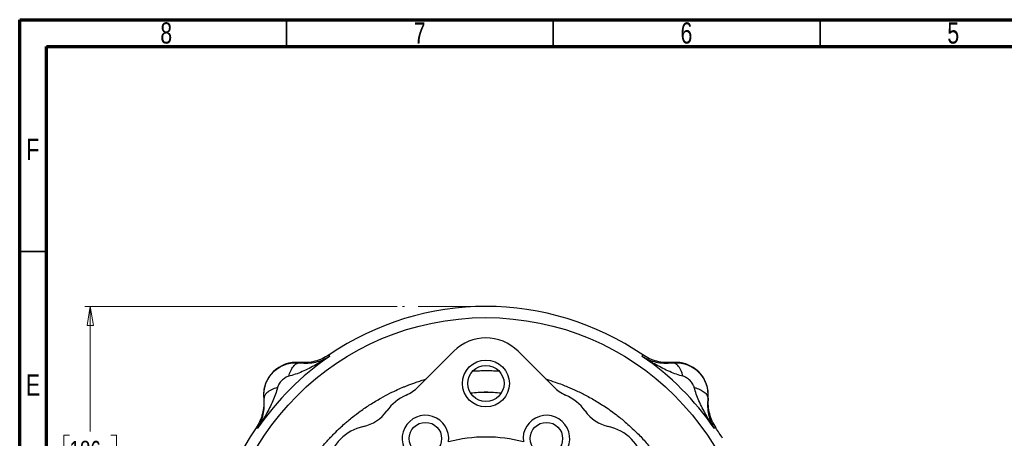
# Model space of a CAD drawing. Header units: inches. Extents: x 0.6 to 16.3, y 0.2 to 11.5.
# Tile 10 of 18: x 0.6 to 7.9, y 8.4 to 11.5. Entities that reach past the tile are written whole.
import ezdxf

# ---------------------------------------------------------------- set-up
doc = ezdxf.new("R2010")
doc.units = ezdxf.units.IN
doc.header["$MEASUREMENT"] = 0
doc.linetypes.add('CENTERX2', pattern=[0.8, 0.5, -0.1, 0.1, -0.1])
doc.styles.add('SLDTEXTSTYLE0', font='TXT', dxfattribs={"width": 0.75})
doc.dimstyles.new('SLDDIMSTYLE0', dxfattribs={"dimtxt": 0.137795, "dimasz": 0.14, "dimexe": 0, "dimexo": 0.0625, "dimgap": 0.034449, "dimtad": 0, "dimtih": 1, "dimtoh": 1, "dimdec": 1, "dimlfac": 1.5, "dimrnd": 1e-09, "dimzin": 12, "dimdsep": 46, "dimtxsty": 'SLDTEXTSTYLE0', "dimblk1": 'CLOSED', "dimblk2": 'CLOSED', "dimsah": 1, "dimcen": 0.09, "dimadec": 0, "dimazin": 3, "dimtfac": 1, "dimtofl": 0, "dimtmove": 0, "dimatfit": 3, "dimldrblk": 'CLOSED', "dimfxl": 0, "dimfrac": 2, "dimtolj": 1, "dimtzin": 12, "dimarcsym": 0})

# ---------------------------------------------------------------- blocks, each defined once
blk = doc.blocks.new('_Closed')
at = {"color": 0, "linetype": 'ByBlock', "lineweight": -2}
for p, q in [((-1, 0.166667), (0, 0)), ((-1, 0.166667), (-1, -0.166667)), ((0, 0), (-1, -0.166667)), ((0, 0), (-1, 0))]:
    blk.add_line(p, q, dxfattribs=at)
blk = doc.blocks.new('_D')
at = {"color": 7, "linetype": 'Continuous', "lineweight": 0}
for p, q in [((3.3753, 9.3789), (1.0717, 9.3789)), ((1.111, 9.3789), (1.111, 8.4558)), ((0.9583, 8.4278), (0.9163, 8.4278)), ((0.9163, 8.4278), (0.9163, 8.209)), ((1.2638, 8.4278), (1.3058, 8.4278)), ((1.3058, 8.4278), (1.3058, 8.209)), ((0.9163, 8.209), (0.9583, 8.209)), ((1.3058, 8.209), (1.2638, 8.209)), ((1.111, 4.5092), (1.111, 8.0029)), ((2.785, 4.5092), (1.0717, 4.5092))]:
    blk.add_line(p, q, dxfattribs=at)
at = {"color": 7, "linetype": 'Continuous', "lineweight": 18, "xscale": 0.14, "yscale": 0.14}
for p, rotation in [((1.111, 9.3789), 90.0000000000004), ((1.111, 4.5092), 270.0000000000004)]:
    blk.add_blockref('_Closed', p, dxfattribs=dict(at, rotation=rotation))
at = {"color": 7, "linetype": 'Continuous', "lineweight": 18, "char_height": 0.1378, "attachment_point": 1, "style": 'SLDTEXTSTYLE0'}
for s, insert in [('186', (0.9583, 8.3867)), ('7.3', (0.9838, 8.1805))]:
    blk.add_mtext(s, dxfattribs=dict(at, insert=insert))

msp = doc.modelspace()

# ---------------------------------------------------------------- linework, layer by layer
at = {"color": 7, "linetype": 'Continuous', "lineweight": 70}
for p, q in [((0.5906, 0.1969), (0.5906, 11.4961)), ((0.5906, 11.4961), (16.3386, 11.4961)), ((0.7874, 0.3937), (0.7874, 11.2992)), ((0.7874, 11.2992), (16.1417, 11.2992))]:
    msp.add_line(p, q, dxfattribs=at)
at = {"color": 7, "linetype": 'Continuous', "lineweight": 35}
for p, q in [((2.5591, 11.2992), (2.5591, 11.4961)), ((4.5276, 11.2992), (4.5276, 11.4961)), ((6.4961, 11.2992), (6.4961, 11.4961)), ((0.7874, 9.7835), (0.5906, 9.7835))]:
    msp.add_line(p, q, dxfattribs=at)
at = {"color": 7, "linetype": 'CENTERX2', "lineweight": 18}
msp.add_line((4.0305, 9.3789), (3.4147, 9.3789), dxfattribs=at)
at = {"color": 7, "linetype": 'Continuous', "lineweight": 25}
for p, q in [((2.8729, 9.0215), (2.8747, 9.0157)), ((2.8747, 9.0157), (2.8764, 9.0101)), ((3.7931, 9.048), (3.5301, 8.785)), ((4.531, 8.785), (4.268, 9.048)), ((5.1846, 9.0101), (5.1863, 9.0157)), ((5.1863, 9.0157), (5.1881, 9.0215)), ((2.6537, 8.965), (2.6538, 8.9629)), ((5.4073, 8.9629), (5.4074, 8.965)), ((2.3932, 8.7023), (2.3911, 8.7024)), ((5.67, 8.7024), (5.6678, 8.7023)), ((2.3404, 8.4814), (2.3346, 8.4832)), ((2.3461, 8.4797), (2.3404, 8.4814)), ((5.7206, 8.4814), (5.715, 8.4797)), ((5.7265, 8.4832), (5.7206, 8.4814))]:
    msp.add_line(p, q, dxfattribs=at)
for centre, radius in [((4.0305, 7.3256), 1.9709), ((4.0305, 8.8103), 0.1732), ((4.0305, 8.8103), 0.1339), ((3.5841, 8.4034), 0.1197), ((4.477, 8.4034), 0.1197)]:
    msp.add_circle(centre, radius, dxfattribs=at)
for centre, radius, start, end in [((4.0305, 7.3256), 2.0533, 55.68388, 124.31612), ((4.0305, 8.8105), 0.3358, 45, 135), ((4.0305, 7.3256), 2.0419, 124.41629, 145.58371), ((4.0305, 7.3256), 2.0419, 34.41629, 55.58371), ((2.6309, 8.7252), 0.2409, 84.58105, 185.41895), ((5.4301, 8.7252), 0.2409, 354.58105, 95.41895), ((3.5839, 8.4056), 0.3491, 113.91494, 144.59383), ((3.3244, 8.9906), 0.2909, 293.91494, 315), ((4.0305, 7.3256), 1.4181, 85.41281, 94.58719), ((4.7366, 8.9906), 0.2909, 225, 246.08506), ((4.4772, 8.4056), 0.3491, 35.40617, 66.08506), ((3.0622, 8.7764), 0.2909, 282.78631, 324.59383), ((3.5841, 8.4034), 0.172, 352.00119, 232.99881), ((4.477, 8.4034), 0.172, 307.00119, 187.99881), ((4.9988, 8.7764), 0.2909, 215.40617, 257.21369), ((4.0305, 7.3256), 2.0533, 145.68388, 214.31612), ((3.2039, 8.1523), 0.3491, 102.78631, 167.21369), ((4.8572, 8.1523), 0.3491, 12.78631, 77.21369), ((4.0305, 7.3256), 2.0533, 31.73069, 34.31612), ((4.0305, 7.3256), 1.0895, 75.31804, 104.68196)]:
    msp.add_arc(centre, radius, start, end, dxfattribs=at)
for points, knots in [([(2.8764, 9.0101), (2.8598, 8.9993), (2.8266, 8.9777), (2.7764, 8.9484), (2.7258, 8.9213), (2.6756, 8.8977), (2.6255, 8.8774), (2.5915, 8.8679), (2.5752, 8.8633)], [0, 0, 0, 0, 0.1785468, 0.3565957, 0.5214526, 0.692119, 0.8513649, 1, 1, 1, 1]), ([(2.8729, 9.0215), (2.8565, 9.0115), (2.8236, 8.9913), (2.7686, 8.9727), (2.7115, 8.9625), (2.6729, 8.9642), (2.6537, 8.965)], [0, 0, 0, 0, 0.250012, 0.500009, 0.750001, 1, 1, 1, 1]), ([(2.6538, 8.9629), (2.6754, 8.9615), (2.7194, 8.9585), (2.7764, 8.9679), (2.8296, 8.9841), (2.8608, 9.0014), (2.8764, 9.0101)], [0, 0, 0, 0, 0.2382258, 0.4864844, 0.7420433, 1, 1, 1, 1]), ([(5.1846, 9.0101), (5.2003, 9.0014), (5.2314, 8.9841), (5.2846, 8.9679), (5.3417, 8.9585), (5.3857, 8.9615), (5.4073, 8.9629)], [0, 0, 0, 0, 0.257956, 0.513515, 0.761774, 1, 1, 1, 1]), ([(5.4859, 8.8633), (5.4695, 8.8679), (5.4356, 8.8774), (5.3855, 8.8977), (5.3352, 8.9213), (5.2861, 8.9476), (5.2359, 8.9768), (5.2026, 8.9984), (5.1846, 9.0101)], [0, 0, 0, 0, 0.148634, 0.307878, 0.478548, 0.643401, 0.806559, 1, 1, 1, 1]), ([(5.4074, 8.965), (5.3881, 8.9642), (5.3496, 8.9625), (5.2924, 8.9727), (5.2375, 8.9913), (5.2046, 9.0115), (5.1881, 9.0215)], [0, 0, 0, 0, 0.249999, 0.499991, 0.749988, 1, 1, 1, 1]), ([(2.3932, 8.7023), (2.3925, 8.7194), (2.3912, 8.7539), (2.4036, 8.8053), (2.4265, 8.8535), (2.4603, 8.8959), (2.5026, 8.9296), (2.5509, 8.9526), (2.6022, 8.9649), (2.6367, 8.9636), (2.6538, 8.9629)], [0, 0, 0, 0, 0.122354, 0.246395, 0.372277, 0.50014, 0.627859, 0.753647, 0.877645, 1, 1, 1, 1]), ([(2.5752, 8.8633), (2.5799, 8.8776), (2.5895, 8.9063), (2.6094, 8.9381), (2.6315, 8.9593), (2.6464, 8.9617), (2.6538, 8.9629)], [0, 0, 0, 0, 0.250013, 0.500003, 0.750002, 1, 1, 1, 1]), ([(5.4073, 8.9629), (5.4244, 8.9636), (5.4588, 8.9649), (5.5102, 8.9526), (5.5585, 8.9296), (5.6008, 8.8959), (5.6346, 8.8535), (5.6575, 8.8052), (5.6698, 8.7539), (5.6685, 8.7194), (5.6678, 8.7023)], [0, 0, 0, 0, 0.122351, 0.246393, 0.372276, 0.50014, 0.627859, 0.753647, 0.877645, 1, 1, 1, 1]), ([(5.4859, 8.8633), (5.4805, 8.8793), (5.4696, 8.9112), (5.4482, 8.9423), (5.4269, 8.9602), (5.4138, 8.962), (5.4073, 8.9629)], [0, 0, 0, 0, 0.279793, 0.559585, 0.779794, 1, 1, 1, 1]), ([(2.5752, 8.8633), (2.5667, 8.8602), (2.548, 8.8533), (2.5235, 8.8326), (2.5029, 8.8082), (2.4959, 8.7895), (2.4928, 8.781)], [0, 0, 0, 0, 0.227226, 0.499832, 0.772732, 1, 1, 1, 1]), ([(5.5683, 8.781), (5.5651, 8.7895), (5.5582, 8.8082), (5.5375, 8.8326), (5.5131, 8.8532), (5.4944, 8.8602), (5.4859, 8.8633)], [0, 0, 0, 0, 0.227227, 0.499835, 0.772734, 1, 1, 1, 1]), ([(2.4928, 8.781), (2.4882, 8.7646), (2.4787, 8.7306), (2.4584, 8.6805), (2.4348, 8.6303), (2.4085, 8.5812), (2.3793, 8.531), (2.3577, 8.4977), (2.3461, 8.4797)], [0, 0, 0, 0, 0.148634, 0.307878, 0.478548, 0.643401, 0.806559, 1, 1, 1, 1]), ([(2.4928, 8.781), (2.4768, 8.7755), (2.4449, 8.7646), (2.4138, 8.7432), (2.3959, 8.7219), (2.3941, 8.7089), (2.3932, 8.7023)], [0, 0, 0, 0, 0.279797, 0.559582, 0.779793, 1, 1, 1, 1]), ([(5.715, 8.4797), (5.7042, 8.4963), (5.6826, 8.5296), (5.6533, 8.5797), (5.6263, 8.6303), (5.6027, 8.6805), (5.5824, 8.7306), (5.5729, 8.7646), (5.5683, 8.781)], [0, 0, 0, 0, 0.1785462, 0.3565956, 0.5214521, 0.6921189, 0.8513652, 1, 1, 1, 1]), ([(5.5683, 8.781), (5.5826, 8.7762), (5.6112, 8.7666), (5.643, 8.7467), (5.6643, 8.7246), (5.6667, 8.7098), (5.6678, 8.7023)], [0, 0, 0, 0, 0.250008, 0.500012, 0.750004, 1, 1, 1, 1]), ([(2.3911, 8.7024), (2.3919, 8.6832), (2.3937, 8.6447), (2.3834, 8.5875), (2.3648, 8.5325), (2.3447, 8.4996), (2.3346, 8.4832)], [0, 0, 0, 0, 0.2499991, 0.4999912, 0.7499877, 1, 1, 1, 1]), ([(2.3461, 8.4797), (2.3547, 8.4953), (2.372, 8.5265), (2.3882, 8.5797), (2.3976, 8.6367), (2.3947, 8.6808), (2.3932, 8.7023)], [0, 0, 0, 0, 0.257957, 0.513516, 0.761774, 1, 1, 1, 1]), ([(5.6678, 8.7023), (5.6664, 8.6808), (5.6635, 8.6367), (5.6728, 8.5797), (5.6891, 8.5265), (5.7063, 8.4953), (5.715, 8.4797)], [0, 0, 0, 0, 0.238226, 0.486485, 0.742044, 1, 1, 1, 1]), ([(5.67, 8.7024), (5.6691, 8.6832), (5.6674, 8.6447), (5.6776, 8.5875), (5.6963, 8.5325), (5.7164, 8.4996), (5.7265, 8.4832)], [0, 0, 0, 0, 0.249999, 0.499991, 0.749988, 1, 1, 1, 1])]:
    msp.add_open_spline(points, degree=3, knots=knots, dxfattribs=at)
at = {"color": 8, "linetype": 'Continuous', "lineweight": 25}
for points, knots in [([(3.9346, 8.9026), (3.9444, 8.9032), (3.9666, 8.9045), (3.9979, 8.9054), (4.0305, 8.9057), (4.0669, 8.9053), (4.0996, 8.9045), (4.121, 8.9029), (4.1263, 8.9025)], [0, 0, 0, 0, 0.1542642, 0.347333, 0.4893362, 0.6638883, 0.9174708, 1, 1, 1, 1]), ([(2.514, 7.7689), (2.5153, 7.7734), (2.5225, 7.7982), (2.5354, 7.8376), (2.5513, 7.8818), (2.5618, 7.9086), (2.5671, 7.9217), (2.5688, 7.9258), (2.5693, 7.9272), (2.5695, 7.9277), (2.5696, 7.9278), (2.5696, 7.9279), (2.5696, 7.9279), (2.5696, 7.928), (2.5696, 7.928), (2.5696, 7.928), (2.5696, 7.928), (2.5844, 7.9637), (2.6164, 8.034), (2.6713, 8.1339), (2.7176, 8.2057), (2.751, 8.2526), (2.7699, 8.2781), (2.79, 8.3042), (2.8115, 8.3308), (2.8343, 8.3579), (2.8586, 8.3855), (2.8844, 8.4133), (2.9163, 8.4463), (2.9513, 8.4801), (2.9855, 8.511), (3.0164, 8.5376), (3.0542, 8.5686), (3.1082, 8.6095), (3.177, 8.6564), (3.2502, 8.7004), (3.3182, 8.7366), (3.3748, 8.7635), (3.4159, 8.7813), (3.4484, 8.7946), (3.476, 8.8053), (3.5084, 8.817), (3.543, 8.8287), (3.5699, 8.8372), (3.585, 8.8415), (3.5873, 8.8422)], [0, 0, 0, 0, 0.008839, 0.048968, 0.078623, 0.097803, 0.103464, 0.10549, 0.106121, 0.106349, 0.106439, 0.106477, 0.106493, 0.1065, 0.106503, 0.106505, 0.106505, 0.106506, 0.179833, 0.252586, 0.322323, 0.341588, 0.361635, 0.382464, 0.404075, 0.426468, 0.449642, 0.473599, 0.498339, 0.536675, 0.565797, 0.585702, 0.613885, 0.658344, 0.713943, 0.771619, 0.820237, 0.859796, 0.890297, 0.905043, 0.92629, 0.94649, 0.970347, 0.995386, 1, 1, 1, 1]), ([(4.4738, 8.8422), (4.4747, 8.8419), (4.4976, 8.8356), (4.5378, 8.8222), (4.5898, 8.8035), (4.6426, 8.7825), (4.7033, 8.7558), (4.7784, 8.7183), (4.8604, 8.6713), (4.932, 8.6242), (4.9879, 8.5831), (5.0257, 8.5533), (5.0617, 8.5233), (5.1019, 8.4876), (5.1546, 8.4371), (5.2127, 8.3753), (5.2701, 8.3066), (5.3198, 8.2401), (5.3579, 8.1834), (5.3877, 8.1351), (5.4098, 8.0968), (5.4301, 8.0594), (5.4496, 8.0211), (5.4696, 7.9788), (5.4955, 7.9193), (5.5217, 7.8498), (5.5399, 7.795), (5.5468, 7.7699), (5.5471, 7.7688)], [0, 0, 0, 0, 0.0018531, 0.0449376, 0.0801435, 0.106634, 0.1527224, 0.2056885, 0.2655334, 0.3317594, 0.3680252, 0.3969354, 0.4229601, 0.4567998, 0.4988454, 0.5610613, 0.6175576, 0.6683352, 0.7182967, 0.7470376, 0.775779, 0.8020759, 0.8276513, 0.8572149, 0.8907664, 0.9505605, 0.9980084, 1, 1, 1, 1]), ([(3.9184, 8.7407), (3.9557, 8.7444), (4.0304, 8.7517), (4.105, 8.7444), (4.1423, 8.7407)], [0, 0, 0, 0, 0.50087, 1, 1, 1, 1])]:
    msp.add_open_spline(points, degree=3, knots=knots, dxfattribs=at)

# ---------------------------------------------------------------- texts
at = {"color": 7, "linetype": 'Continuous', "lineweight": 0, "char_height": 0.1562, "attachment_point": 2, "style": 'SLDTEXTSTYLE0'}
for s, insert in [('6', (5.5102, 11.476)), ('8', (1.6717, 11.476)), ('7', (3.5417, 11.476)), ('5', (7.4787, 11.476)), ('F', (0.6873, 10.6174)), ('E', (0.6893, 8.8775))]:
    msp.add_mtext(s, dxfattribs=dict(at, insert=insert))

# ---------------------------------------------------------------- dimensions: what is measured, and where the dimension line sits
at = {"color": 7, "linetype": 'Continuous', "lineweight": 18}
dim = msp.add_linear_dim(base=(1.111, 4.5092), p1=(3.4147, 9.3789), p2=(2.8244, 4.5092), angle=90, dimstyle='SLDDIMSTYLE0', dxfattribs=at)
dim.commit()
dim.dimension.update_dxf_attribs({"geometry": '_D', "text_midpoint": (1.111, 8.2293), "dimtype": 160})

doc.saveas('drawing.dxf')
